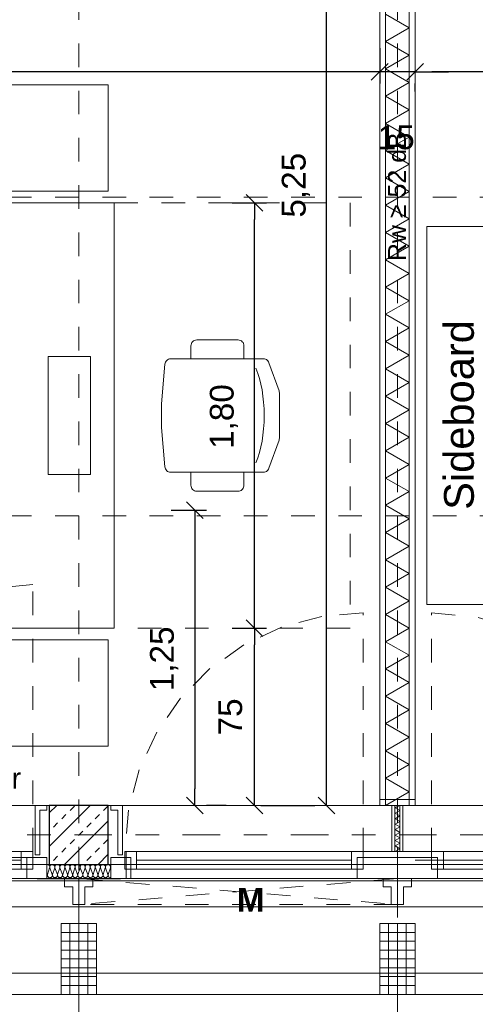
# Model space of a CAD drawing. Header units: metres. Extents: x -45.2 to 14.3, y -31.8 to 10.2.
# Tile 10 of 152: x -36.7 to -34.8, y -22.3 to -18.1. Entities that reach past the tile are written whole.
import ezdxf

# ---------------------------------------------------------------- set-up
doc = ezdxf.new("R2010")
doc.units = ezdxf.units.M
doc.header["$LTSCALE"] = 0.05
for name, pattern in [('1600.2032', [1.6, 0.8, -0.8]), ('Achsen 01', [5.291531, 3.175, -1.058062, 0.352704, -0.705764]), ('gestrichelt - 01', [2, 1, -1]), ('ISO-07 Punktiert', [0.889, 0.127, -0.762]), ('Raster 01', [2, 1, -1]), ('VW-01 Strichlinie kurz', [2, 1, -1])]:
    doc.linetypes.add(name, pattern=pattern)
doc.layers.get('0').update_dxf_attribs({"lineweight": 25})
for name, color, linetype, lineweight, true_color in [('013_Beton und Stahlbetonarbeiten-000 Brüstung', 7, 'Continuous', 9, 0xa6a6a6), ('014_Fassadenarbeiten-000 Aufsicht Betonfertigteile', 7, 'Continuous', 9, 0xc0c0c0), ('014_Fassadenarbeiten-330 mineralische Dämmung', 7, 'Continuous', 9, 0x666666), ('030_Sonnenschutzarbeiten-Grundriss', 7, 'Continuous', 13, 0x555555), ('031_Metallbauarbeiten-330 Aufsicht Metallbauarbeiten', 7, 'Continuous', 9, 0xa6a6a6), ('032_Metallarbeiten-Fenster', 7, 'Continuous', 13, 0x444444), ('032_Metallarbeiten-Öffnungsbegrenzer', 7, 'Continuous', 13, 0x444444), ('039_Trockenbauarbeiten-340 Dämmung', 7, 'Continuous', 9, 0xc0c0c0), ('ACTES-Einrichtung Aufsicht.', 7, 'Continuous', 9, 0xa6a6a6), ('AV1-Achsen', 1, 'Achsen 01', 18, 0xff0000), ('AV1-Bewegungsfläche', 7, 'gestrichelt - 01', 9, 0xd9d9d9), ('AV1-Einrichtung', 7, 'Continuous', 9, 0xa6a6a6), ('AV1-Raster', 7, 'Raster 01', 9, 0xa6a6a6)]:
    doc.layers.add(name, color=color, linetype=linetype, lineweight=lineweight, true_color=true_color)
for name, color, linetype, lineweight in [('013_Beton und Stahlbetonarbeiten-000 Unterzüge', 7, 'ISO-07 Punktiert', 13), ('013_Beton und Stahlbetonarbeiten-330 Außenstützen', 7, 'Continuous', 25), ('014_Fassadenarbeiten-330 Betonfertigteile vertikal', 7, 'Continuous', 9), ('027_Tischlerarbeiten-330 Innenfensterbänke', 7, 'Continuous', 9), ('030_Sonnenschutzarbeiten-Kasten+Behang', 7, 'Continuous', 5), ('030_Sonnenschutzarbeiten-Motor', 7, 'Continuous', 5), ('039_Trockenbauarbeiten-340 Gipskarton', 7, 'Continuous', 9), ('AV1-Akustikvorgaben-Trennwände', 7, 'Continuous', 5), ('AV1-Einrichtung Bemaßung', 7, 'Continuous', 9)]:
    doc.layers.add(name, color=color, linetype=linetype, lineweight=lineweight)
doc.styles.add('Arial', font='arial.ttf')
doc.styles.add('Arial (bold)', font='arialbd.ttf')

msp = doc.modelspace()

# ---------------------------------------------------------------- linework, layer by layer
at = {"color": 0, "linetype": 'Continuous', "lineweight": 15}
for p, q in [((-35.1396, -18.3346), (-35.2104, -18.4054)), ((-35.1396, -18.3346), (-35.2104, -18.4054)), ((-35.0604, -18.4054), (-34.9896, -18.3346)), ((-35.0604, -18.4054), (-34.9896, -18.3346)), ((-35.7404, -18.8896), (-35.6696, -18.9604)), ((-35.994, -20.1896), (-35.9233, -20.2604)), ((-35.6696, -20.7604), (-35.7404, -20.6896)), ((-35.7404, -20.6896), (-35.6696, -20.7604)), ((-35.9233, -21.5104), (-35.994, -21.4396)), ((-35.6696, -21.5104), (-35.7404, -21.4396)), ((-35.3646, -21.5104), (-35.4354, -21.4396))]:
    msp.add_line(p, q, dxfattribs=at)
at = {"color": 0, "linetype": 'ByBlock', "lineweight": -2}
for p, q in [((-35.175, -18.37), (-35.2457, -18.37)), ((-35.175, -18.37), (-35.2457, -18.37)), ((-35.025, -18.37), (-34.9543, -18.37)), ((-35.025, -18.37), (-34.9543, -18.37)), ((-35.705, -18.925), (-35.705, -18.9957)), ((-35.9587, -20.225), (-35.9587, -20.2957)), ((-35.705, -20.725), (-35.705, -20.6543)), ((-35.705, -20.725), (-35.705, -20.7957)), ((-35.9587, -21.475), (-35.9587, -21.4043)), ((-35.705, -21.475), (-35.705, -21.4043)), ((-35.4, -21.475), (-35.4, -21.4043))]:
    msp.add_line(p, q, dxfattribs=at)
at = {"layer": '013_Beton und Stahlbetonarbeiten-000 Brüstung'}
for points in [[(-39.025, -21.725), (-39.025, -21.475), (-36.575, -21.475), (-36.575, -21.725)], [(-36.325, -21.725), (-36.325, -21.475), (-33.875, -21.475), (-33.875, -21.725)]]:
    msp.add_lwpolyline(points, close=True, dxfattribs=at)
at = {"layer": '013_Beton und Stahlbetonarbeiten-000 Unterzüge', "linetype": 'VW-01 Strichlinie kurz'}
for points in [[(-39.025, -21.725), (-39.025, -21.475), (-36.575, -21.475), (-36.575, -21.725)], [(-36.325, -21.725), (-36.325, -21.475), (-33.875, -21.475), (-33.875, -21.725)]]:
    msp.add_lwpolyline(points, close=True, dxfattribs=at)
at = {"layer": '013_Beton und Stahlbetonarbeiten-330 Außenstützen', "color": 251, "linetype": 'Continuous', "lineweight": 13, "true_color": 0x4c4c4c}
for p, q in [((-36.4015, -21.475), (-36.575, -21.6485)), ((-36.5429, -21.475), (-36.575, -21.5071)), ((-36.4867, -21.496), (-36.469, -21.4784)), ((-36.3453, -21.496), (-36.3276, -21.4784)), ((-36.5221, -21.5314), (-36.5044, -21.5137)), ((-36.325, -21.54), (-36.51, -21.725)), ((-36.3806, -21.5314), (-36.363, -21.5137)), ((-36.5574, -21.5668), (-36.5397, -21.5491)), ((-36.4514, -21.6021), (-36.4337, -21.5844)), ((-36.416, -21.5668), (-36.3983, -21.5491)), ((-36.4867, -21.6375), (-36.469, -21.6198)), ((-36.3453, -21.6375), (-36.3276, -21.6198)), ((-36.5221, -21.6728), (-36.5044, -21.6551)), ((-36.3806, -21.6728), (-36.363, -21.6551)), ((-36.5574, -21.7082), (-36.5397, -21.6905)), ((-36.416, -21.7082), (-36.3983, -21.6905)), ((-36.325, -21.6814), (-36.3686, -21.725))]:
    msp.add_line(p, q, dxfattribs=at)
at = {"layer": '013_Beton und Stahlbetonarbeiten-330 Außenstützen'}
msp.add_lwpolyline([(-36.325, -21.475), (-36.575, -21.475), (-36.575, -21.725), (-36.325, -21.725)], close=True, dxfattribs=at)
at = {"layer": '014_Fassadenarbeiten-000 Aufsicht Betonfertigteile'}
msp.add_lwpolyline([(-39.455, -21.905), (0.305, -21.905), (0.675, -22.275), (-39.825, -22.275)], close=True, dxfattribs=at)
at = {"layer": '014_Fassadenarbeiten-330 Betonfertigteile vertikal', "color": 8, "linetype": 'Continuous', "lineweight": 9, "true_color": 0x808080}
for p, q in [((-36.4875, -21.975), (-36.4875, -22.275)), ((-36.45, -21.975), (-36.45, -22.275)), ((-36.4125, -21.975), (-36.4125, -22.275)), ((-35.1375, -21.975), (-35.1375, -22.275)), ((-35.1, -21.975), (-35.1, -22.275)), ((-35.0625, -21.975), (-35.0625, -22.275))]:
    msp.add_line(p, q, dxfattribs=at)
at = {"layer": '014_Fassadenarbeiten-330 Betonfertigteile vertikal', "color": 8, "linetype": 'Continuous', "lineweight": 13, "true_color": 0x808080}
for p, q in [((-36.525, -22.0125), (-36.375, -22.0125)), ((-35.175, -22.0125), (-35.025, -22.0125)), ((-36.525, -22.05), (-36.375, -22.05)), ((-36.525, -22.0875), (-36.375, -22.0875)), ((-35.175, -22.05), (-35.025, -22.05)), ((-35.175, -22.0875), (-35.025, -22.0875)), ((-36.525, -22.125), (-36.375, -22.125)), ((-35.175, -22.125), (-35.025, -22.125)), ((-36.525, -22.1625), (-36.375, -22.1625)), ((-35.175, -22.1625), (-35.025, -22.1625)), ((-36.525, -22.2), (-36.375, -22.2)), ((-35.175, -22.2), (-35.025, -22.2)), ((-36.525, -22.2375), (-36.375, -22.2375)), ((-35.175, -22.2375), (-35.025, -22.2375))]:
    msp.add_line(p, q, dxfattribs=at)
at = {"layer": '014_Fassadenarbeiten-330 Betonfertigteile vertikal'}
for points in [[(-36.375, -21.975), (-36.525, -21.975), (-36.525, -22.275), (-36.375, -22.275)], [(-35.025, -21.975), (-35.175, -21.975), (-35.175, -22.275), (-35.025, -22.275)]]:
    msp.add_lwpolyline(points, close=True, dxfattribs=at)
at = {"layer": '014_Fassadenarbeiten-330 mineralische Dämmung'}
for points in [[(-36.5194, -21.767), (-36.519, -21.7689), (-36.5189, -21.7708), (-36.5192, -21.7727), (-36.5198, -21.7745), (-36.5207, -21.7762), (-36.5219, -21.7777), (-36.5234, -21.779), (-36.5234, -21.779), (-36.525, -21.7799), (-36.5268, -21.7806), (-36.5287, -21.781), (-36.5306, -21.781), (-36.5325, -21.7806), (-36.5343, -21.7799), (-36.5359, -21.779), (-36.5359, -21.779), (-36.5374, -21.7777), (-36.5386, -21.7762), (-36.5395, -21.7745), (-36.5401, -21.7727), (-36.5403, -21.7708), (-36.5403, -21.7689), (-36.5398, -21.767), (-36.5308, -21.739), (-36.5308, -21.739), (-36.5304, -21.7371), (-36.5303, -21.7352), (-36.5306, -21.7333), (-36.5312, -21.7315), (-36.5321, -21.7298), (-36.5333, -21.7283), (-36.5348, -21.727), (-36.5348, -21.727), (-36.5364, -21.7261), (-36.5382, -21.7254), (-36.5401, -21.725), (-36.542, -21.725), (-36.5439, -21.7254), (-36.5457, -21.7261), (-36.5473, -21.727), (-36.5473, -21.727), (-36.5488, -21.7283), (-36.55, -21.7298), (-36.5509, -21.7315), (-36.5515, -21.7333), (-36.5517, -21.7352), (-36.5517, -21.7371), (-36.5512, -21.739), (-36.5409, -21.767), (-36.5409, -21.767), (-36.5405, -21.7689), (-36.5404, -21.7708), (-36.5407, -21.7727), (-36.5412, -21.7745), (-36.5422, -21.7762), (-36.5434, -21.7777), (-36.5448, -21.779), (-36.5448, -21.779), (-36.5465, -21.7799), (-36.5482, -21.7806), (-36.5501, -21.781), (-36.5521, -21.781), (-36.5539, -21.7806), (-36.5557, -21.7799), (-36.5574, -21.779), (-36.5574, -21.779), (-36.5588, -21.7777), (-36.56, -21.7762), (-36.5609, -21.7745), (-36.5615, -21.7727), (-36.5618, -21.7708), (-36.5617, -21.7689), (-36.5613, -21.767), (-36.5523, -21.739), (-36.5523, -21.739), (-36.5519, -21.7371), (-36.5518, -21.7352), (-36.5521, -21.7333), (-36.5526, -21.7315), (-36.5536, -21.7298), (-36.5548, -21.7283), (-36.5562, -21.727), (-36.5562, -21.727), (-36.5579, -21.7261), (-36.5596, -21.7254), (-36.5615, -21.725), (-36.5635, -21.725), (-36.5653, -21.7254), (-36.5671, -21.7261), (-36.5688, -21.727), (-36.5688, -21.727), (-36.5702, -21.7283), (-36.5714, -21.7298), (-36.5723, -21.7315), (-36.5729, -21.7333), (-36.5732, -21.7352), (-36.5731, -21.7371), (-36.5727, -21.739), (-36.5623, -21.767), (-36.5623, -21.767), (-36.5619, -21.7689), (-36.5618, -21.7708), (-36.5621, -21.7727), (-36.5627, -21.7745), (-36.5636, -21.7762), (-36.5648, -21.7777), (-36.5663, -21.779), (-36.5663, -21.779), (-36.5679, -21.7799), (-36.5697, -21.7806), (-36.5716, -21.781), (-36.5735, -21.781), (-36.5754, -21.7806), (-36.5772, -21.7799), (-36.5788, -21.779), (-36.5788, -21.779), (-36.5803, -21.7777), (-36.5815, -21.7762), (-36.5824, -21.7745), (-36.583, -21.7727), (-36.5832, -21.7708), (-36.5832, -21.7689), (-36.5827, -21.767), (-36.5737, -21.739), (-36.5737, -21.739), (-36.5733, -21.7371), (-36.5732, -21.7352), (-36.5735, -21.7333), (-36.5741, -21.7315), (-36.575, -21.7298), (-36.5762, -21.7283), (-36.5777, -21.727), (-36.5794, -21.726), (-36.5812, -21.7254), (-36.5831, -21.725), (-36.585, -21.725)], [(-36.3264, -21.767), (-36.326, -21.769), (-36.3259, -21.771), (-36.3262, -21.773), (-36.3269, -21.7749), (-36.3279, -21.7766), (-36.3293, -21.7781), (-36.3309, -21.7793), (-36.3327, -21.7802), (-36.3346, -21.7808), (-36.3366, -21.781), (-36.3386, -21.7808), (-36.3405, -21.7802), (-36.3423, -21.7793), (-36.3439, -21.7781), (-36.3453, -21.7766), (-36.3463, -21.7749), (-36.347, -21.773), (-36.3473, -21.771), (-36.3472, -21.769), (-36.3468, -21.767), (-36.3378, -21.739), (-36.3378, -21.739), (-36.3374, -21.737), (-36.3373, -21.735), (-36.3376, -21.733), (-36.3383, -21.7311), (-36.3393, -21.7294), (-36.3407, -21.7279), (-36.3423, -21.7267), (-36.3441, -21.7257), (-36.346, -21.7252), (-36.348, -21.725), (-36.35, -21.7252), (-36.3519, -21.7257), (-36.3537, -21.7267), (-36.3553, -21.7279), (-36.3567, -21.7294), (-36.3577, -21.7311), (-36.3584, -21.733), (-36.3587, -21.735), (-36.3586, -21.737), (-36.3582, -21.739), (-36.3478, -21.767), (-36.3478, -21.767), (-36.3474, -21.769), (-36.3474, -21.771), (-36.3477, -21.773), (-36.3484, -21.7749), (-36.3494, -21.7766), (-36.3507, -21.7781), (-36.3523, -21.7793), (-36.3541, -21.7802), (-36.356, -21.7808), (-36.358, -21.781), (-36.3601, -21.7808), (-36.362, -21.7802), (-36.3638, -21.7793), (-36.3654, -21.7781), (-36.3667, -21.7766), (-36.3677, -21.7749), (-36.3684, -21.773), (-36.3687, -21.771), (-36.3687, -21.769), (-36.3682, -21.767), (-36.3592, -21.739), (-36.3592, -21.739), (-36.3588, -21.737), (-36.3588, -21.735), (-36.3591, -21.733), (-36.3598, -21.7311), (-36.3608, -21.7294), (-36.3621, -21.7279), (-36.3637, -21.7267), (-36.3655, -21.7257), (-36.3674, -21.7252), (-36.3694, -21.725), (-36.3715, -21.7252), (-36.3734, -21.7257), (-36.3752, -21.7267), (-36.3768, -21.7279), (-36.3781, -21.7294), (-36.3791, -21.7311), (-36.3798, -21.733), (-36.3801, -21.735), (-36.3801, -21.737), (-36.3796, -21.739), (-36.3693, -21.767), (-36.3693, -21.767), (-36.3689, -21.769), (-36.3688, -21.771), (-36.3691, -21.773), (-36.3698, -21.7749), (-36.3708, -21.7766), (-36.3722, -21.7781), (-36.3738, -21.7793), (-36.3756, -21.7802), (-36.3775, -21.7808), (-36.3795, -21.781), (-36.3815, -21.7808), (-36.3834, -21.7802), (-36.3852, -21.7793), (-36.3868, -21.7781), (-36.3882, -21.7766), (-36.3892, -21.7749), (-36.3899, -21.773), (-36.3902, -21.771), (-36.3901, -21.769), (-36.3897, -21.767), (-36.3807, -21.739), (-36.3807, -21.739), (-36.3803, -21.737), (-36.3802, -21.735), (-36.3805, -21.733), (-36.3812, -21.7311), (-36.3822, -21.7294), (-36.3836, -21.7279), (-36.3852, -21.7267), (-36.387, -21.7257), (-36.3889, -21.7252), (-36.3909, -21.725), (-36.3929, -21.7252), (-36.3948, -21.7257), (-36.3966, -21.7267), (-36.3982, -21.7279), (-36.3996, -21.7294), (-36.4006, -21.7311), (-36.4013, -21.733), (-36.4016, -21.735), (-36.4015, -21.737), (-36.4011, -21.739), (-36.3907, -21.767), (-36.3907, -21.767), (-36.3903, -21.769), (-36.3903, -21.771), (-36.3906, -21.773), (-36.3913, -21.7749), (-36.3923, -21.7766), (-36.3936, -21.7781), (-36.3952, -21.7793), (-36.397, -21.7802), (-36.3989, -21.7808), (-36.4009, -21.781), (-36.403, -21.7808), (-36.4049, -21.7802), (-36.4067, -21.7793), (-36.4083, -21.7781), (-36.4096, -21.7766), (-36.4106, -21.7749), (-36.4113, -21.773), (-36.4116, -21.771), (-36.4116, -21.769), (-36.4111, -21.767), (-36.4021, -21.739), (-36.4021, -21.739), (-36.4017, -21.737), (-36.4017, -21.735), (-36.402, -21.733), (-36.4027, -21.7311), (-36.4037, -21.7294), (-36.405, -21.7279), (-36.4066, -21.7267), (-36.4084, -21.7257), (-36.4103, -21.7252), (-36.4123, -21.725), (-36.4144, -21.7252), (-36.4163, -21.7257), (-36.4181, -21.7267), (-36.4197, -21.7279), (-36.421, -21.7294), (-36.422, -21.7311), (-36.4227, -21.733), (-36.423, -21.735), (-36.423, -21.737), (-36.4225, -21.739), (-36.4122, -21.767), (-36.4122, -21.767), (-36.4118, -21.769), (-36.4117, -21.771), (-36.412, -21.773), (-36.4127, -21.7749), (-36.4137, -21.7766), (-36.4151, -21.7781), (-36.4167, -21.7793), (-36.4185, -21.7802), (-36.4204, -21.7808), (-36.4224, -21.781), (-36.4244, -21.7808), (-36.4263, -21.7802), (-36.4281, -21.7793), (-36.4297, -21.7781), (-36.4311, -21.7766), (-36.4321, -21.7749), (-36.4328, -21.773), (-36.4331, -21.771), (-36.433, -21.769), (-36.4326, -21.767), (-36.4236, -21.739), (-36.4236, -21.739), (-36.4232, -21.737), (-36.4231, -21.735), (-36.4234, -21.733), (-36.4241, -21.7311), (-36.4251, -21.7294), (-36.4265, -21.7279), (-36.4281, -21.7267), (-36.4299, -21.7257), (-36.4318, -21.7252), (-36.4338, -21.725), (-36.4358, -21.7252), (-36.4377, -21.7257), (-36.4395, -21.7267), (-36.4411, -21.7279), (-36.4425, -21.7294), (-36.4435, -21.7311), (-36.4442, -21.733), (-36.4445, -21.735), (-36.4444, -21.737), (-36.444, -21.739), (-36.4336, -21.767), (-36.4336, -21.767), (-36.4332, -21.769), (-36.4332, -21.771), (-36.4335, -21.773), (-36.4342, -21.7749), (-36.4352, -21.7766), (-36.4365, -21.7781), (-36.4381, -21.7793), (-36.4399, -21.7802), (-36.4418, -21.7808), (-36.4438, -21.781), (-36.4459, -21.7808), (-36.4478, -21.7802), (-36.4496, -21.7793), (-36.4512, -21.7781), (-36.4525, -21.7766), (-36.4535, -21.7749), (-36.4542, -21.773), (-36.4545, -21.771), (-36.4545, -21.769), (-36.454, -21.767), (-36.445, -21.739), (-36.445, -21.739), (-36.4446, -21.737), (-36.4446, -21.735), (-36.4449, -21.733), (-36.4456, -21.7311), (-36.4466, -21.7294), (-36.4479, -21.7279), (-36.4495, -21.7267), (-36.4513, -21.7257), (-36.4532, -21.7252), (-36.4552, -21.725), (-36.4573, -21.7252), (-36.4592, -21.7257), (-36.461, -21.7267), (-36.4626, -21.7279), (-36.4639, -21.7294), (-36.4649, -21.7311), (-36.4656, -21.733), (-36.4659, -21.735), (-36.4659, -21.737), (-36.4654, -21.739), (-36.4551, -21.767), (-36.4551, -21.767), (-36.4547, -21.769), (-36.4546, -21.771), (-36.4549, -21.773), (-36.4556, -21.7749), (-36.4566, -21.7766), (-36.458, -21.7781), (-36.4596, -21.7793), (-36.4614, -21.7802), (-36.4633, -21.7808), (-36.4653, -21.781), (-36.4673, -21.7808), (-36.4692, -21.7802), (-36.471, -21.7793), (-36.4726, -21.7781), (-36.474, -21.7766), (-36.475, -21.7749), (-36.4757, -21.773), (-36.476, -21.771), (-36.4759, -21.769), (-36.4755, -21.767), (-36.4665, -21.739), (-36.4665, -21.739), (-36.4661, -21.737), (-36.466, -21.735), (-36.4663, -21.733), (-36.467, -21.7311), (-36.468, -21.7294), (-36.4694, -21.7279), (-36.471, -21.7267), (-36.4728, -21.7257), (-36.4747, -21.7252), (-36.4767, -21.725), (-36.4787, -21.7252), (-36.4806, -21.7257), (-36.4824, -21.7267), (-36.484, -21.7279), (-36.4854, -21.7294), (-36.4864, -21.7311), (-36.4871, -21.733), (-36.4874, -21.735), (-36.4873, -21.737), (-36.4869, -21.739), (-36.4765, -21.767), (-36.4765, -21.767), (-36.4761, -21.769), (-36.4761, -21.771), (-36.4764, -21.773), (-36.4771, -21.7749), (-36.4781, -21.7766), (-36.4794, -21.7781), (-36.481, -21.7793), (-36.4828, -21.7802), (-36.4847, -21.7808), (-36.4867, -21.781), (-36.4888, -21.7808), (-36.4907, -21.7802), (-36.4925, -21.7793), (-36.4941, -21.7781), (-36.4954, -21.7766), (-36.4964, -21.7749), (-36.4971, -21.773), (-36.4974, -21.771), (-36.4974, -21.769), (-36.4969, -21.767), (-36.4879, -21.739), (-36.4879, -21.739), (-36.4875, -21.737), (-36.4875, -21.735), (-36.4878, -21.733), (-36.4885, -21.7311), (-36.4895, -21.7294), (-36.4908, -21.7279), (-36.4924, -21.7267), (-36.4942, -21.7257), (-36.4961, -21.7252), (-36.4981, -21.725), (-36.5002, -21.7252), (-36.5021, -21.7257), (-36.5039, -21.7267), (-36.5055, -21.7279), (-36.5068, -21.7294), (-36.5078, -21.7311), (-36.5085, -21.733), (-36.5088, -21.735), (-36.5088, -21.737), (-36.5083, -21.739), (-36.498, -21.767), (-36.498, -21.767), (-36.4976, -21.769), (-36.4975, -21.771), (-36.4978, -21.773), (-36.4985, -21.7749), (-36.4995, -21.7766), (-36.5009, -21.7781), (-36.5025, -21.7793), (-36.5043, -21.7802), (-36.5062, -21.7808), (-36.5082, -21.781), (-36.5102, -21.7808), (-36.5121, -21.7802), (-36.5139, -21.7793), (-36.5155, -21.7781), (-36.5169, -21.7766), (-36.5179, -21.7749), (-36.5186, -21.773), (-36.5189, -21.771), (-36.5188, -21.769), (-36.5184, -21.767), (-36.5094, -21.739), (-36.5094, -21.739), (-36.509, -21.737), (-36.5089, -21.735), (-36.5092, -21.733), (-36.5099, -21.7311), (-36.5109, -21.7294), (-36.5123, -21.7279), (-36.5139, -21.7267), (-36.5157, -21.7257), (-36.5176, -21.7252), (-36.5196, -21.725), (-36.5216, -21.7252), (-36.5235, -21.7257), (-36.5253, -21.7267), (-36.5269, -21.7279), (-36.5283, -21.7294), (-36.5293, -21.7311), (-36.53, -21.733), (-36.5303, -21.735), (-36.5302, -21.737), (-36.5298, -21.739), (-36.5194, -21.767), (-36.5194, -21.767), (-36.519, -21.769), (-36.519, -21.771), (-36.5193, -21.773), (-36.52, -21.7749), (-36.521, -21.7766), (-36.5223, -21.7781), (-36.5239, -21.7793), (-36.5257, -21.7802), (-36.5276, -21.7808), (-36.5296, -21.781), (-36.5316, -21.7808), (-36.5336, -21.7802), (-36.5354, -21.7793), (-36.537, -21.7781), (-36.5383, -21.7766), (-36.5393, -21.7749), (-36.54, -21.773), (-36.5403, -21.771), (-36.5403, -21.769), (-36.5398, -21.767), (-36.5308, -21.739), (-36.5308, -21.739), (-36.5304, -21.737), (-36.5304, -21.735), (-36.5307, -21.733), (-36.5314, -21.7311), (-36.5324, -21.7294), (-36.5337, -21.7279), (-36.5353, -21.7267), (-36.5371, -21.7257), (-36.539, -21.7252), (-36.541, -21.725), (-36.5431, -21.7252), (-36.545, -21.7257), (-36.5468, -21.7267), (-36.5484, -21.7279), (-36.5497, -21.7294), (-36.5507, -21.7311), (-36.5514, -21.733), (-36.5517, -21.735), (-36.5517, -21.737), (-36.5512, -21.739), (-36.5409, -21.767), (-36.5409, -21.767), (-36.5405, -21.769), (-36.5404, -21.771), (-36.5407, -21.773), (-36.5414, -21.7749), (-36.5424, -21.7766), (-36.5438, -21.7781), (-36.5454, -21.7793), (-36.5472, -21.7802), (-36.5491, -21.7808), (-36.5511, -21.781), (-36.5531, -21.7808), (-36.555, -21.7802), (-36.5568, -21.7793), (-36.5584, -21.7781), (-36.5598, -21.7766), (-36.5608, -21.7749), (-36.5615, -21.773), (-36.5618, -21.771), (-36.5617, -21.769), (-36.5613, -21.767), (-36.5523, -21.739), (-36.5523, -21.739), (-36.5519, -21.737), (-36.5518, -21.735), (-36.5521, -21.733), (-36.5528, -21.7311), (-36.5538, -21.7294), (-36.5552, -21.7279), (-36.5568, -21.7267), (-36.5586, -21.7257), (-36.5605, -21.7252), (-36.5625, -21.725), (-36.5645, -21.7252), (-36.5664, -21.7257), (-36.5682, -21.7267), (-36.5698, -21.7279), (-36.5712, -21.7294), (-36.5722, -21.7311), (-36.5729, -21.733), (-36.5732, -21.735), (-36.5731, -21.737), (-36.5727, -21.739)], [(-36.315, -21.781), (-36.317, -21.7808), (-36.319, -21.7803), (-36.3208, -21.7794), (-36.3224, -21.7782), (-36.3238, -21.7767), (-36.3248, -21.7749), (-36.3255, -21.773), (-36.3258, -21.771), (-36.3258, -21.769), (-36.3253, -21.767), (-36.3164, -21.739), (-36.3164, -21.739), (-36.3159, -21.737), (-36.3159, -21.735), (-36.3162, -21.733), (-36.3169, -21.7311), (-36.3179, -21.7294), (-36.3192, -21.7279), (-36.3208, -21.7267), (-36.3226, -21.7257), (-36.3245, -21.7252), (-36.3266, -21.725), (-36.3286, -21.7252), (-36.3305, -21.7257), (-36.3323, -21.7267), (-36.3339, -21.7279), (-36.3352, -21.7294), (-36.3362, -21.7311), (-36.3369, -21.733), (-36.3372, -21.735), (-36.3372, -21.737), (-36.3367, -21.739), (-36.3264, -21.767), (-36.3264, -21.767), (-36.326, -21.769), (-36.3259, -21.771), (-36.3262, -21.773), (-36.3269, -21.7749), (-36.3279, -21.7766), (-36.3293, -21.7781), (-36.3309, -21.7793), (-36.3327, -21.7802), (-36.3346, -21.7808), (-36.3366, -21.781), (-36.3386, -21.7808), (-36.3405, -21.7802), (-36.3423, -21.7793), (-36.3439, -21.7781), (-36.3453, -21.7766), (-36.3463, -21.7749), (-36.347, -21.773), (-36.3473, -21.771), (-36.3472, -21.769), (-36.3468, -21.767), (-36.3378, -21.739), (-36.3378, -21.739), (-36.3374, -21.737), (-36.3373, -21.735), (-36.3376, -21.733), (-36.3383, -21.7311), (-36.3393, -21.7294), (-36.3407, -21.7279), (-36.3423, -21.7267), (-36.3441, -21.7257), (-36.346, -21.7252), (-36.348, -21.725), (-36.35, -21.7252), (-36.3519, -21.7257), (-36.3537, -21.7267), (-36.3553, -21.7279), (-36.3567, -21.7294), (-36.3577, -21.7311), (-36.3584, -21.733), (-36.3587, -21.735), (-36.3586, -21.737), (-36.3582, -21.739), (-36.3478, -21.767), (-36.3478, -21.767), (-36.3474, -21.769), (-36.3474, -21.771), (-36.3477, -21.773), (-36.3484, -21.7749), (-36.3494, -21.7766), (-36.3507, -21.7781), (-36.3523, -21.7793), (-36.3541, -21.7802), (-36.356, -21.7808), (-36.358, -21.781), (-36.3601, -21.7808), (-36.362, -21.7802), (-36.3638, -21.7793), (-36.3654, -21.7781), (-36.3667, -21.7766), (-36.3677, -21.7749), (-36.3684, -21.773), (-36.3687, -21.771), (-36.3687, -21.769), (-36.3682, -21.767)], [(-36.585, -21.7761), (-36.5841, -21.7744), (-36.5835, -21.7726), (-36.5833, -21.7707), (-36.5834, -21.7689), (-36.5838, -21.767), (-36.585, -21.7637)]]:
    msp.add_lwpolyline(points, dxfattribs=at)
at = {"layer": '027_Tischlerarbeiten-330 Innenfensterbänke'}
for points in [[(-36.585, -21.475), (-36.585, -21.495), (-36.615, -21.495), (-36.615, -21.685), (-36.635, -21.685), (-36.635, -21.475)], [(-36.315, -21.475), (-36.315, -21.495), (-36.285, -21.495), (-36.285, -21.685), (-36.265, -21.685), (-36.265, -21.475)]]:
    msp.add_lwpolyline(points, close=True, dxfattribs=at)
at = {"layer": '030_Sonnenschutzarbeiten-Grundriss', "color": 251, "true_color": 0x555555}
for points in [[(-36.45, -21.895), (-36.476, -21.895), (-36.476, -21.82), (-36.51, -21.82), (-36.51, -21.785), (-36.45, -21.785)], [(-36.45, -21.895), (-36.424, -21.895), (-36.424, -21.82), (-36.39, -21.82), (-36.39, -21.785), (-36.45, -21.785)], [(-35.1, -21.895), (-35.126, -21.895), (-35.126, -21.82), (-35.16, -21.82), (-35.16, -21.785), (-35.1, -21.785)], [(-35.1, -21.895), (-35.074, -21.895), (-35.074, -21.82), (-35.04, -21.82), (-35.04, -21.785), (-35.1, -21.785)]]:
    msp.add_lwpolyline(points, close=True, dxfattribs=at)
at = {"layer": '030_Sonnenschutzarbeiten-Kasten+Behang', "color": 1, "linetype": '1600.2032', "lineweight": 18, "true_color": 0xff0000}
for p, q in [((-35.1, -21.785), (-36.45, -21.895)), ((-36.45, -21.785), (-35.1, -21.895))]:
    msp.add_line(p, q, dxfattribs=at)
at = {"layer": '030_Sonnenschutzarbeiten-Kasten+Behang', "color": 1, "linetype": 'Continuous', "lineweight": 18, "true_color": 0xff0000}
for points in [[(-36.476, -21.82), (-36.51, -21.82), (-36.51, -21.785), (-36.45, -21.785), (-36.45, -21.895), (-36.476, -21.895)], [(-36.424, -21.82), (-36.39, -21.82), (-36.39, -21.785), (-36.45, -21.785), (-36.45, -21.895), (-36.424, -21.895)], [(-35.126, -21.82), (-35.16, -21.82), (-35.16, -21.785), (-35.1, -21.785), (-35.1, -21.895), (-35.126, -21.895)], [(-35.074, -21.82), (-35.04, -21.82), (-35.04, -21.785), (-35.1, -21.785), (-35.1, -21.895), (-35.074, -21.895)]]:
    msp.add_lwpolyline(points, close=True, dxfattribs=at)
at = {"layer": '030_Sonnenschutzarbeiten-Kasten+Behang', "color": 1, "linetype": '1600.2032', "lineweight": 18, "true_color": 0xff0000}
msp.add_lwpolyline([(-36.45, -21.785), (-35.1, -21.785), (-35.1, -21.895), (-36.45, -21.895)], close=True, dxfattribs=at)
at = {"layer": '031_Metallbauarbeiten-330 Aufsicht Metallbauarbeiten'}
for points in [[(-39.075, -21.795), (-36.45, -21.795), (-36.45, -22.185), (-39.075, -22.185)], [(-36.45, -21.795), (-33.75, -21.795), (-33.75, -22.185), (-36.45, -22.185)]]:
    msp.add_lwpolyline(points, close=True, dxfattribs=at)
at = {"layer": '032_Metallarbeiten-Fenster', "color": 7, "linetype": 'gestrichelt - 01', "lineweight": 18}
msp.add_line((-36.645, -21.67), (-36.645, -20.54), dxfattribs=at)
at = {"layer": '032_Metallarbeiten-Fenster', "color": 7, "lineweight": 18}
for p, q in [((-36.695, -21.7075), (-37.725, -21.7075)), ((-36.205, -21.7075), (-35.295, -21.7075)), ((-33.95, -21.7075), (-35.025, -21.7075)), ((-34.905, -21.7075), (-33.995, -21.7075))]:
    msp.add_line(p, q, dxfattribs=at)
at = {"layer": '032_Metallarbeiten-Fenster', "color": 7, "linetype": 'gestrichelt - 01', "lineweight": 18}
for points in [[(-36.645, -20.54), (-36.8655, -20.5617), (-37.0774, -20.626), (-37.2728, -20.7304), (-37.444, -20.871), (-37.5846, -21.0422), (-37.689, -21.2376), (-37.7533, -21.4495), (-37.775, -21.67)], [(-35.245, -21.67), (-35.245, -20.66), (-35.245, -20.66), (-35.4204, -20.6753), (-35.5904, -20.7209), (-35.75, -20.7953), (-35.8942, -20.8963), (-36.0187, -21.0208), (-36.1197, -21.165), (-36.1941, -21.3246), (-36.2397, -21.4946), (-36.255, -21.67)], [(-34.955, -21.67), (-34.955, -20.66), (-34.955, -20.66), (-34.758, -20.6794), (-34.5685, -20.7369), (-34.3939, -20.8302), (-34.2408, -20.9558), (-34.1152, -21.1089), (-34.0219, -21.2835), (-33.9644, -21.473), (-33.945, -21.67)]]:
    msp.add_lwpolyline(points, dxfattribs=at)
at = {"layer": '032_Metallarbeiten-Fenster', "color": 7, "lineweight": 18}
for points in [[(-36.695, -21.745), (-37.725, -21.745), (-37.725, -21.67), (-36.695, -21.67)], [(-36.645, -21.745), (-36.695, -21.745), (-36.695, -21.67), (-36.645, -21.67)], [(-36.255, -21.745), (-36.205, -21.745), (-36.205, -21.67), (-36.255, -21.67)], [(-33.95, -21.67), (-33.95, -21.785), (-36.25, -21.785), (-36.25, -21.67)], [(-36.205, -21.67), (-35.295, -21.67), (-35.295, -21.745), (-36.205, -21.745)], [(-35.295, -21.745), (-35.245, -21.745), (-35.245, -21.67), (-35.295, -21.67)], [(-34.905, -21.745), (-34.955, -21.745), (-34.955, -21.67), (-34.905, -21.67)], [(-33.995, -21.67), (-34.905, -21.67), (-34.905, -21.745), (-33.995, -21.745)], [(-36.67, -21.695), (-36.67, -21.785), (-38.93, -21.785), (-38.93, -21.695)], [(-36.585, -21.695), (-36.67, -21.695), (-36.67, -21.785), (-36.585, -21.785)], [(-36.315, -21.785), (-36.23, -21.785), (-36.23, -21.695), (-36.315, -21.695)], [(-35.1, -21.785), (-35.27, -21.785), (-35.27, -21.695), (-35.1, -21.695)], [(-35.1, -21.785), (-34.93, -21.785), (-34.93, -21.695), (-35.1, -21.695)]]:
    msp.add_lwpolyline(points, close=True, dxfattribs=at)
at = {"layer": '032_Metallarbeiten-Fenster', "color": 7, "linetype": 'Continuous', "lineweight": 9}
msp.add_lwpolyline([(-36.6269, -21.7843), (-36.2731, -21.7843), (-36.2731, -21.7863), (-36.6269, -21.7863)], close=True, dxfattribs=at)
at = {"layer": '039_Trockenbauarbeiten-340 Dämmung'}
msp.add_lwpolyline([(-35.05, -21.475), (-35.05, -16.125), (-35.15, -16.125), (-35.15, -21.475)], close=True, dxfattribs=at)
for points in [[(-35.15, -21.475), (-35.05, -21.4173), (-35.15, -21.3595), (-35.05, -21.3018), (-35.15, -21.2441), (-35.05, -21.1863), (-35.15, -21.1286), (-35.05, -21.0709), (-35.15, -21.0131), (-35.05, -20.9554), (-35.15, -20.8976), (-35.05, -20.8399), (-35.15, -20.7822), (-35.05, -20.7244), (-35.15, -20.6667), (-35.05, -20.609), (-35.15, -20.5512), (-35.05, -20.4935), (-35.15, -20.4358), (-35.05, -20.378), (-35.15, -20.3203), (-35.05, -20.2626), (-35.15, -20.2048), (-35.05, -20.1471), (-35.15, -20.0894), (-35.05, -20.0316), (-35.15, -19.9739), (-35.05, -19.9162), (-35.15, -19.8584), (-35.05, -19.8007), (-35.15, -19.7429), (-35.05, -19.6852), (-35.15, -19.6275), (-35.05, -19.5697), (-35.15, -19.512), (-35.05, -19.4543), (-35.15, -19.3965), (-35.05, -19.3388), (-35.15, -19.2811), (-35.05, -19.2233), (-35.15, -19.1656), (-35.05, -19.1079), (-35.15, -19.0501), (-35.05, -18.9924), (-35.15, -18.9347), (-35.05, -18.8769), (-35.15, -18.8192), (-35.05, -18.7615), (-35.15, -18.7037), (-35.05, -18.646), (-35.15, -18.5882), (-35.05, -18.5305), (-35.15, -18.4728), (-35.05, -18.415), (-35.15, -18.3573), (-35.05, -18.2996), (-35.15, -18.2418), (-35.05, -18.1841), (-35.15, -18.1264)], [(-35.11, -21.67), (-35.09, -21.6585), (-35.11, -21.6469), (-35.09, -21.6354), (-35.11, -21.6238), (-35.09, -21.6123), (-35.11, -21.6007), (-35.09, -21.5892), (-35.11, -21.5776), (-35.09, -21.5661), (-35.11, -21.5545), (-35.09, -21.543), (-35.11, -21.5314), (-35.09, -21.5199), (-35.11, -21.5083), (-35.09, -21.4968), (-35.11, -21.4852), (-35.0923, -21.475)]]:
    msp.add_lwpolyline(points, dxfattribs=at)
at = {"layer": '039_Trockenbauarbeiten-340 Gipskarton'}
for points in [[(-35.15, -16.225), (-35.175, -16.225), (-35.175, -21.475), (-35.15, -21.475)], [(-35.025, -16.225), (-35.05, -16.225), (-35.05, -21.475), (-35.025, -21.475)], [(-35.025, -21.475), (-35.025, -21.45), (-35.175, -21.45), (-35.175, -21.475)], [(-35.1235, -21.475), (-35.111, -21.475), (-35.111, -21.67), (-35.1235, -21.67)], [(-35.089, -21.475), (-35.0765, -21.475), (-35.0765, -21.67), (-35.089, -21.67)]]:
    msp.add_lwpolyline(points, close=True, dxfattribs=at)
at = {"layer": 'ACTES-Einrichtung Aufsicht.'}
for points in [[(-35.75, -19.585), (-35.975, -19.585), (-35.975, -19.53), (-35.975, -19.53), (-35.9745, -19.5251), (-35.9731, -19.5204), (-35.9708, -19.5161), (-35.9677, -19.5123), (-35.9639, -19.5092), (-35.9596, -19.5069), (-35.9549, -19.5055), (-35.95, -19.505), (-35.775, -19.505), (-35.775, -19.505), (-35.7701, -19.5055), (-35.7654, -19.5069), (-35.7611, -19.5092), (-35.7573, -19.5123), (-35.7542, -19.5161), (-35.7519, -19.5204), (-35.7505, -19.5251), (-35.75, -19.53)], [(-36.58, -19.575), (-36.4, -19.575), (-36.4, -20.075), (-36.58, -20.075)], [(-35.6676, -20.065), (-36.0605, -20.065), (-36.0605, -20.065), (-36.0651, -20.0646), (-36.0695, -20.0633), (-36.0737, -20.0612), (-36.0774, -20.0584), (-36.0805, -20.055), (-36.0829, -20.0511), (-36.0845, -20.0467), (-36.0854, -20.0422), (-36.1, -19.875), (-36.1, -19.775), (-36.0854, -19.6078), (-36.0854, -19.6078), (-36.0845, -19.6033), (-36.0829, -19.5989), (-36.0805, -19.595), (-36.0774, -19.5916), (-36.0737, -19.5888), (-36.0695, -19.5867), (-36.0651, -19.5854), (-36.0605, -19.585), (-35.6676, -19.585), (-35.6676, -19.585), (-35.6633, -19.5854), (-35.659, -19.5865), (-35.6551, -19.5884), (-35.6515, -19.5909), (-35.6484, -19.594), (-35.6459, -19.5976), (-35.6441, -19.6016), (-35.6015, -19.7209), (-35.6015, -19.7209), (-35.6004, -19.7251), (-35.6, -19.7293), (-35.6, -19.9207), (-35.6, -19.9207), (-35.6004, -19.9249), (-35.6015, -19.9291), (-35.6441, -20.0484), (-35.6441, -20.0484), (-35.6459, -20.0524), (-35.6484, -20.056), (-35.6515, -20.0591), (-35.6551, -20.0616), (-35.659, -20.0635), (-35.6633, -20.0646)], [(-35.975, -20.065), (-35.75, -20.065), (-35.75, -20.12), (-35.75, -20.12), (-35.7504, -20.1243), (-35.7515, -20.1286), (-35.7533, -20.1325), (-35.7558, -20.1361), (-35.7589, -20.1392), (-35.7625, -20.1417), (-35.7664, -20.1435), (-35.7707, -20.1446), (-35.775, -20.145), (-35.95, -20.145), (-35.95, -20.145), (-35.9549, -20.1445), (-35.9596, -20.1431), (-35.9639, -20.1408), (-35.9677, -20.1377), (-35.9708, -20.1339), (-35.9731, -20.1296), (-35.9745, -20.1249), (-35.975, -20.12)]]:
    msp.add_lwpolyline(points, close=True, dxfattribs=at)
for points in [[(-35.6646, -19.825), (-35.6652, -19.7964), (-35.6669, -19.7688), (-35.6696, -19.7423), (-35.6735, -19.7167), (-35.6785, -19.6923), (-35.6845, -19.6688), (-35.6917, -19.6464), (-35.7, -19.625)], [(-35.6646, -19.825), (-35.6652, -19.8536), (-35.6669, -19.8812), (-35.6696, -19.9077), (-35.6735, -19.9333), (-35.6785, -19.9577), (-35.6845, -19.9812), (-35.6917, -20.0036), (-35.7, -20.025)]]:
    msp.add_lwpolyline(points, dxfattribs=at)
at = {"layer": 'AV1-Achsen'}
msp.add_line((-43.35, -21.6), (4.2, -21.6), dxfattribs=at)
at = {"layer": 'AV1-Bewegungsfläche'}
msp.add_lwpolyline([(-36.3, -20.725), (-36.3, -18.925), (-35.3, -18.925), (-35.3, -20.725)], close=True, dxfattribs=at)
at = {"layer": 'AV1-Einrichtung'}
for points in [[(-37.925, -18.425), (-36.325, -18.425), (-36.325, -18.875), (-37.925, -18.875)], [(-37.1, -18.925), (-36.3, -18.925), (-36.3, -20.725), (-37.1, -20.725)], [(-34.975, -19.025), (-34.525, -19.025), (-34.525, -20.625), (-34.975, -20.625)], [(-37.125, -20.775), (-36.325, -20.775), (-36.325, -21.225), (-37.125, -21.225)]]:
    msp.add_lwpolyline(points, close=True, dxfattribs=at)
at = {"layer": 'AV1-Einrichtung Bemaßung', "color": 0, "lineweight": -2}
for p, q in [((-35.4, -21.4043), (-35.4, -16.2957)), ((-35.175, -18.27), (-35.175, -18.42)), ((-35.175, -18.27), (-35.175, -18.42)), ((-35.2457, -18.37), (-38.9543, -18.37)), ((-35.2457, -18.37), (-35.3164, -18.37)), ((-35.025, -18.37), (-35.175, -18.37)), ((-34.9543, -18.37), (-34.8836, -18.37)), ((-31.1957, -18.37), (-34.9543, -18.37)), ((-35.025, -18.4538), (-35.025, -18.42)), ((-35.025, -18.4538), (-35.025, -18.42)), ((-35.8, -18.925), (-35.655, -18.925)), ((-35.705, -20.6543), (-35.705, -18.9957)), ((-36.0587, -20.225), (-35.9087, -20.225)), ((-35.9587, -20.2957), (-35.9587, -21.4043)), ((-35.8, -20.725), (-35.655, -20.725)), ((-35.8, -20.725), (-35.655, -20.725)), ((-35.705, -21.4043), (-35.705, -20.7957)), ((-35.825, -21.475), (-35.9087, -21.475)), ((-35.6789, -21.475), (-35.655, -21.475)), ((-35.675, -21.475), (-35.45, -21.475))]:
    msp.add_line(p, q, dxfattribs=at)
at = {"layer": 'AV1-Raster'}
for p, q in [((-36.45, -22.95), (-36.45, 1.35)), ((-35.1, -22.95), (-35.1, 1.35)), ((1.35, -18.9), (-40.5, -18.9)), ((1.35, -20.25), (-40.5, -20.25))]:
    msp.add_line(p, q, dxfattribs=at)
at = {"layer": 'Defpoints', "color": 0, "lineweight": 0}
for p, q in [((-35.175, -18.37), (-35.175, -18.37)), ((-35.025, -18.37), (-35.025, -18.37)), ((-36.3, -18.925), (-36.3, -18.925)), ((-35.705, -18.925), (-35.705, -18.925)), ((-36.3, -20.725), (-36.3, -20.725)), ((-36.3, -20.725), (-36.3, -20.725)), ((-35.705, -20.725), (-35.705, -20.725)), ((-36.575, -21.475), (-36.575, -21.475)), ((-36.575, -21.475), (-36.575, -21.475)), ((-36.575, -21.475), (-36.575, -21.475)), ((-36.575, -21.475), (-36.575, -21.475)), ((-36.45, -21.4979), (-36.45, -21.4979)), ((-36.45, -21.4979), (-36.45, -21.4979)), ((-36.325, -21.475), (-36.325, -21.475)), ((-36.325, -21.475), (-36.325, -21.475)), ((-36.325, -21.475), (-36.325, -21.475)), ((-36.1789, -21.475), (-36.1789, -21.475)), ((-35.9587, -21.475), (-35.9587, -21.475)), ((-35.175, -21.475), (-35.175, -21.475)), ((-35.175, -21.475), (-35.175, -21.475)), ((-35.175, -21.475), (-35.175, -21.475)), ((-35.025, -21.475), (-35.025, -21.475)), ((-35.025, -21.475), (-35.025, -21.475)), ((-36.525, -22.275), (-36.525, -22.275)), ((-36.525, -22.275), (-36.525, -22.275)), ((-36.375, -22.275), (-36.375, -22.275)), ((-36.375, -22.275), (-36.375, -22.275)), ((-35.175, -22.275), (-35.175, -22.275)), ((-35.175, -22.275), (-35.175, -22.275)), ((-35.1, -22.275), (-35.1, -22.275)), ((-35.1, -22.275), (-35.1, -22.275)), ((-35.025, -22.275), (-35.025, -22.275)), ((-35.025, -22.275), (-35.025, -22.275))]:
    msp.add_line(p, q, dxfattribs=at)

# ---------------------------------------------------------------- texts
at = {"layer": '030_Sonnenschutzarbeiten-Motor', "color": 255, "insert": (-35.7808, -21.9254), "char_height": 0.1009, "attachment_point": 7, "style": 'Arial (bold)'}
msp.add_mtext('M', dxfattribs=at)
at = {"layer": '032_Metallarbeiten-Öffnungsbegrenzer', "color": 7, "insert": (-37.5025, -21.4306), "char_height": 0.088263, "attachment_point": 7, "style": 'Arial'}
msp.add_mtext('Öff.-Begrenzer', dxfattribs=at)
at = {"layer": 'AV1-Akustikvorgaben-Trennwände', "insert": (-35.0627, -19.1713), "char_height": 0.07565, "attachment_point": 7, "rotation": 90, "style": 'Arial'}
msp.add_mtext('Rw ≥ 52 dB', dxfattribs=at)
at = {"layer": 'AV1-Einrichtung', "insert": (-34.7742, -20.2241), "char_height": 0.12609, "attachment_point": 7, "rotation": 90, "style": 'Arial'}
msp.add_mtext('Sideboard', dxfattribs=at)
at = {"layer": 'AV1-Einrichtung Bemaßung', "color": 0, "insert": (-35.1832, -18.6991), "char_height": 0.10087, "attachment_point": 7, "style": 'Arial'}
msp.add_mtext('15', dxfattribs=at)
at = {"layer": 'AV1-Einrichtung Bemaßung', "color": 0, "char_height": 0.10087, "attachment_point": 7, "rotation": 90, "style": 'Arial'}
for s, insert in [('5,25', (-35.4702, -18.9872)), ('1,80', (-35.7752, -19.9664)), ('1,25', (-36.0288, -20.992)), ('75', (-35.7567, -21.1789))]:
    msp.add_mtext(s, dxfattribs=dict(at, insert=insert))

doc.saveas('drawing.dxf')
